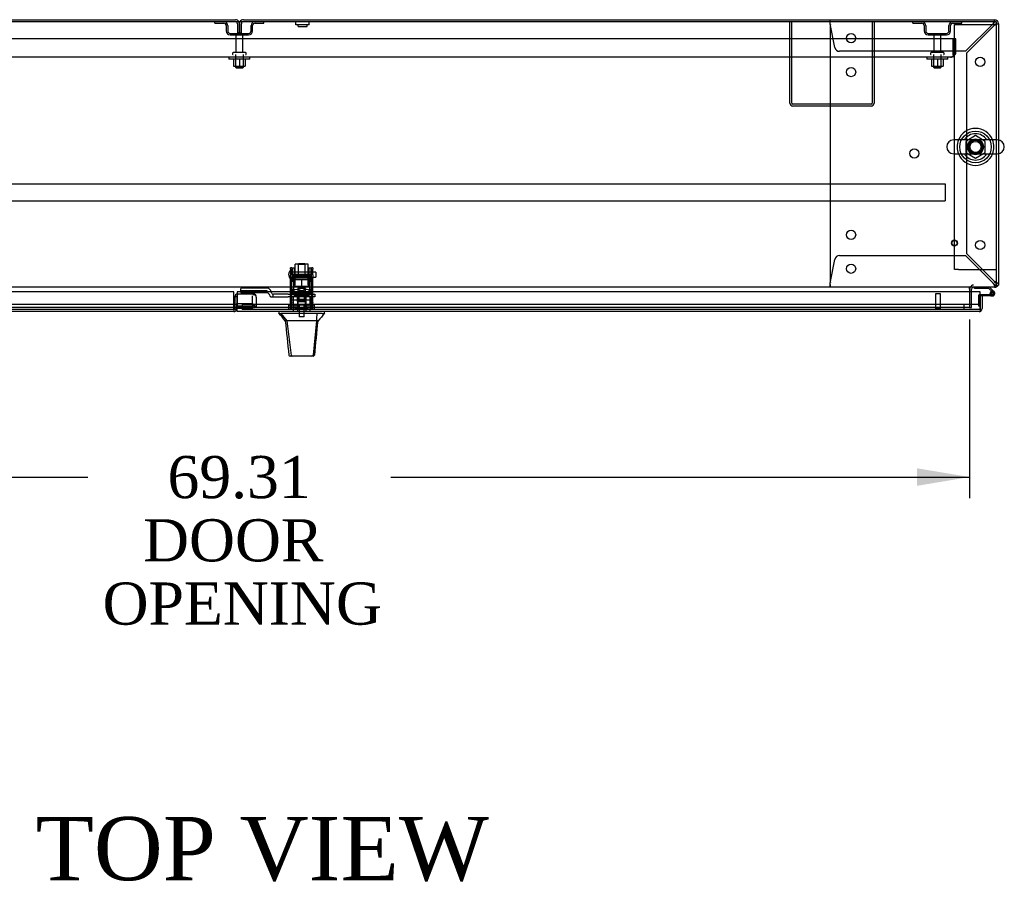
# Model space of a CAD drawing. Header units: inches. Extents: x 2 to 538, y -2 to 358.
# Tile 12 of 22: x 156 to 203, y 270 to 311. Entities that reach past the tile are written whole.
import ezdxf
from ezdxf.enums import TextEntityAlignment as Align
from ezdxf.lldxf.tags import DXFTag

# ---------------------------------------------------------------- set-up
doc = ezdxf.new("R2010")
doc.units = ezdxf.units.IN
doc.header["$MEASUREMENT"] = 0
for name, color, linetype in [('COM40565', 7, 'Continuous'), ('COM43135', 7, 'Continuous'), ('COM50521', 7, 'Continuous'), ('COM50570', 7, 'Continuous'), ('COM50799-5', 7, 'Continuous'), ('COM54578-68', 7, 'Continuous'), ('COM54928-3', 7, 'Continuous'), ('COM55702-64', 7, 'Continuous'), ('COM56694-5', 7, 'Continuous'), ('COM70838', 7, 'Continuous'), ('COM70839-4', 7, 'Continuous'), ('COM71159-5', 7, 'Continuous'), ('COM71162-7', 7, 'Continuous'), ('Default', 7, 'Continuous'), ('GSK11033', 7, 'Continuous'), ('HAN13066', 7, 'Continuous'), ('HAN13066_NUT', 7, 'Continuous'), ('HAN13066_SCREW', 7, 'Continuous'), ('HAN_NUT', 7, 'Continuous'), ('NTS166105', 7, 'Continuous'), ('NTS16640', 7, 'Continuous'), ('NTS166905', 7, 'Continuous'), ('NTS18147', 7, 'Continuous'), ('ROL87452', 7, 'Continuous'), ('RVT17786', 7, 'Continuous'), ('RVT19000', 7, 'Continuous'), ('SCS00680', 7, 'Continuous'), ('SPC87323', 7, 'Continuous'), ('STD21878', 7, 'Continuous'), ('STD26094', 7, 'Continuous'), ('STD26265', 7, 'Continuous'), ('WAF25059', 7, 'Continuous'), ('WAF25362', 7, 'Continuous'), ('WAF25376', 7, 'Continuous'), ('WAM254785', 7, 'Continuous'), ('WAM30038', 7, 'Continuous')]:
    doc.layers.add(name, color=color, linetype=linetype)
doc.styles.add('SEACAD_Times_New_Roman', font='times.ttf')
tags = doc.linetypes.add('HIDDEN2', pattern=[0.1875, 0.125, -0.0625]).pattern_tags.tags
tags[6:7] = [DXFTag(74, 4), DXFTag(75, 0), DXFTag(340, '0'), DXFTag(46, 0.0), DXFTag(50, 0.0), DXFTag(44, 0.0), DXFTag(45, 0.0)]
tags[4:5] = [DXFTag(74, 4), DXFTag(75, 0), DXFTag(340, '0'), DXFTag(46, 0.0), DXFTag(50, 0.0), DXFTag(44, 0.0), DXFTag(45, 0.0)]
doc.dimstyles.new('HAMMOND_(STH_-_540x360)', dxfattribs={"dimtxt": 2, "dimasz": 2.5, "dimexe": 1, "dimexo": 1, "dimgap": 0.5, "dimtad": 0, "dimtih": 1, "dimtoh": 1, "dimzin": 0, "dimdsep": 46, "dimtxsty": 'SEACAD_Times_New_Roman', "dimblk1": '_SE_FILLED', "dimblk2": '_SE_FILLED', "dimsah": 1, "dimcen": 1, "dimadec": 0, "dimazin": 0, "dimtfac": 0.8, "dimtofl": 0, "dimtmove": 0, "dimatfit": 3, "dimfxl": 1, "dimtolj": 1, "dimtzin": 0, "dimarcsym": 0})

# ---------------------------------------------------------------- blocks, each defined once
blk = doc.blocks.new('SE')
at = {"layer": 'COM40565', "color": 7, "linetype": 'HIDDEN2'}
for p, q in [((200.542, 310.307), (200.727, 310.307)), ((200.542, 298.682), (200.542, 310.307)), ((200.727, 310.307), (202.357, 310.307)), ((202.357, 310.307), (202.542, 310.307)), ((200.727, 298.682), (200.542, 298.682)), ((200.727, 298.682), (202.357, 298.682)), ((202.357, 298.682), (202.542, 298.682))]:
    blk.add_line(p, q, dxfattribs=at)
at = {"layer": 'COM43135', "color": 7, "linetype": 'HIDDEN2'}
for p, q in [((200.48, 309.62), (132.73, 309.62)), ((200.605, 309.62), (200.48, 309.62)), ((200.48, 308.995), (200.48, 309.62)), ((200.48, 308.995), (200.48, 309.62)), ((200.605, 308.995), (200.605, 309.62)), ((200.48, 308.995), (200.48, 308.995)), ((200.48, 308.868), (200.48, 308.995)), ((200.48, 308.995), (200.48, 308.817)), ((200.355, 308.745), (132.855, 308.745)), ((200.356, 308.745), (200.355, 308.745)), ((200.356, 308.745), (200.356, 308.745)), ((200.48, 308.868), (200.531, 308.817))]:
    blk.add_line(p, q, dxfattribs=at)
for start, end in [(314.5601, 0), (270, 270.0436), (270.1219, 314.5601)]:
    blk.add_arc((200.355, 308.995), 0.25, start, end, dxfattribs=at)
blk.add_open_spline([(200.48, 308.817), (200.459, 308.794), (200.439, 308.776), (200.397, 308.751), (200.377, 308.745), (200.356, 308.745)], degree=3, knots=[0, 0, 0, 0, 0.5, 0.5, 1, 1, 1, 1], dxfattribs=at)
at = {"layer": 'COM50521', "color": 7, "linetype": 'HIDDEN2'}
for p, q in [((192.73, 306.575), (192.73, 310.432)), ((192.825, 306.575), (192.825, 310.432)), ((196.635, 310.432), (196.635, 306.575)), ((196.73, 310.432), (196.73, 306.575)), ((196.587, 306.527), (192.873, 306.527)), ((196.587, 306.432), (192.873, 306.432))]:
    blk.add_line(p, q, dxfattribs=at)
for centre, radius, start, end in [((192.873, 306.575), 0.143, 180, 270), ((192.873, 306.575), 0.048, 180, 270), ((196.587, 306.575), 0.143, 270, 0), ((196.587, 306.575), 0.048, 270, 0)]:
    blk.add_arc(centre, radius, start, end, dxfattribs=at)
at = {"layer": 'COM50570', "color": 7, "linetype": 'HIDDEN2'}
for p, q in [((133.105, 302.747), (200.105, 302.747)), ((200.105, 302.747), (200.105, 302.704)), ((200.105, 302.704), (200.105, 301.977)), ((133.105, 301.934), (200.105, 301.934)), ((200.105, 301.977), (200.105, 301.934))]:
    blk.add_line(p, q, dxfattribs=at)
at = {"layer": 'COM50799-5', "color": 7, "linetype": 'Continuous'}
for p, q in [((166.337, 297.617), (131.45, 297.617)), ((166.337, 296.822), (166.337, 297.617)), ((166.337, 296.822), (166.337, 296.679)), ((166.337, 296.679), (131.498, 296.679))]:
    blk.add_line(p, q, dxfattribs=at)
at = {"layer": 'COM50799-5', "color": 7, "linetype": 'HIDDEN2'}
for p, q in [((166.48, 297.381), (166.385, 297.381)), ((166.385, 297.381), (166.385, 296.822)), ((166.48, 297.381), (166.48, 297.073)), ((166.528, 297.482), (166.5, 297.482)), ((166.5, 297.482), (166.5, 296.96)), ((166.528, 297.482), (166.528, 297.524)), ((166.528, 297.524), (167.261, 297.524)), ((167.261, 297.524), (167.261, 297.482)), ((167.344, 297.464), (167.362, 297.482)), ((167.404, 297.364), (167.404, 297.381)), ((167.404, 297.364), (167.404, 296.9)), ((166.48, 296.823), (166.48, 296.822)), ((166.5, 296.96), (166.5, 296.893)), ((166.5, 296.96), (167.261, 296.96)), ((166.5, 296.893), (167.261, 296.893)), ((167.295, 296.883), (167.362, 296.931)), ((167.334, 296.9), (167.404, 296.9))]:
    blk.add_line(p, q, dxfattribs=at)
for centre, radius, start, end in [((166.528, 297.381), 0.143, 90, 180), ((166.528, 297.381), 0.048, 125.6853, 180), ((167.261, 297.381), 0.143, 45, 90), ((167.261, 297.381), 0.143, 0, 45), ((167.284, 297.361), 0.121, 1.4343, 49.2981), ((166.337, 296.822), 0.048, 270, 19.0568), ((166.337, 296.822), 0.143, 340.2877, 352.0516), ((166.337, 296.822), 0.143, 352.0516, 0), ((167.345, 296.82), 0.0803, 97.6623, 119.7692)]:
    blk.add_arc(centre, radius, start, end, dxfattribs=at)
at = {"layer": 'COM50799-5', "color": 7, "linetype": 'Continuous'}
blk.add_arc((166.337, 296.822), 0.143, 270, 340.2877, dxfattribs=at)
at = {"layer": 'COM50799-5', "color": 7, "linetype": 'HIDDEN2'}
for centre, major_axis in [((167.261, 297.381), (0.143, 0)), ((167.261, 296.859), (0.143, 0)), ((167.261, 296.859), (0.048, 0))]:
    blk.add_ellipse(centre, major_axis=major_axis, ratio=0.707107, start_param=0.785398, end_param=1.570796, dxfattribs=at)
for points in [[(166.478, 296.802), (166.471, 296.801), (166.464, 296.8), (166.45, 296.796), (166.444, 296.794), (166.382, 296.838)], [(167.404, 296.9), (167.404, 296.906), (167.4, 296.913), (167.386, 296.924), (167.375, 296.928), (167.362, 296.931)]]:
    blk.add_open_spline(points, degree=3, knots=[0, 0, 0, 0, 0.5, 0.5, 1, 1, 1, 1], dxfattribs=at)
at = {"layer": 'COM54578-68', "color": 7, "linetype": 'Continuous'}
for p, q in [((201.489, 297.777), (201.489, 297.839)), ((202.182, 297.777), (201.489, 297.777)), ((202.377, 297.582), (202.182, 297.777)), ((202.208, 297.839), (202.419, 297.628)), ((201.761, 297.486), (202.217, 297.486)), ((202.273, 297.424), (201.856, 297.424)), ((202.237, 297.486), (202.217, 297.486)), ((202.224, 297.541), (202.286, 297.541)), ((202.273, 297.424), (202.341, 297.424))]:
    blk.add_line(p, q, dxfattribs=at)
at = {"layer": 'COM54578-68', "color": 7, "linetype": 'HIDDEN2'}
for p, q in [((201.699, 296.936), (201.699, 297.461)), ((201.724, 297.486), (201.761, 297.486)), ((202.224, 297.53), (202.286, 297.536)), ((202.341, 297.486), (202.237, 297.486)), ((202.278, 297.529), (202.278, 297.554)), ((202.328, 297.604), (202.353, 297.604)), ((202.353, 297.479), (202.328, 297.479)), ((202.403, 297.554), (202.403, 297.529)), ((201.761, 296.936), (201.699, 296.936))]:
    blk.add_line(p, q, dxfattribs=at)
at = {"layer": 'COM54578-68', "color": 7, "linetype": 'Continuous'}
blk.add_circle((202.341, 297.541), 0.05, dxfattribs=at)
at = {"layer": 'COM54578-68', "color": 7, "linetype": 'HIDDEN2'}
for centre, radius, start, end in [((201.724, 297.461), 0.025, 90, 180), ((202.328, 297.554), 0.05, 90, 180), ((202.328, 297.529), 0.05, 180, 270), ((202.341, 297.541), 0.117, 47.608, 107.0274), ((202.353, 297.554), 0.05, 0, 90), ((202.353, 297.529), 0.05, 270, 0)]:
    blk.add_arc(centre, radius, start, end, dxfattribs=at)
at = {"layer": 'COM54578-68', "color": 7, "linetype": 'Continuous'}
for radius, start, end in [(0.135, 204.0421, 240.0736), (0.117, 107.0274, 180), (0.117, 180, 47.608), (0.055, 48.8041, 180), (0.055, 180, 48.8041)]:
    blk.add_arc((202.341, 297.541), radius, start, end, dxfattribs=at)
at = {"layer": 'COM54928-3', "color": 7, "linetype": 'HIDDEN2'}
for p, q in [((194.637, 310.471), (194.637, 310.527)), ((194.637, 310.404), (194.637, 310.471)), ((194.867, 309.206), (194.651, 310.337)), ((202.372, 310.337), (201.062, 309.027)), ((202.447, 310.527), (202.447, 310.471)), ((202.447, 310.404), (202.447, 310.471)), ((202.45, 310.432), (202.447, 310.432)), ((202.447, 310.432), (202.447, 310.432)), ((202.514, 310.337), (202.581, 310.337)), ((202.581, 310.337), (202.637, 310.337)), ((194.637, 310.212), (194.637, 298.154)), ((201.137, 308.953), (202.447, 310.263)), ((201.062, 309.027), (195.084, 309.027)), ((201.137, 299.414), (201.137, 308.953)), ((194.651, 298.029), (194.867, 299.16)), ((195.084, 299.339), (201.062, 299.339)), ((201.062, 299.339), (202.372, 298.029)), ((202.447, 298.104), (201.137, 299.414)), ((194.637, 297.962), (194.637, 297.895)), ((194.637, 297.839), (194.637, 297.895)), ((202.447, 297.962), (202.447, 297.895)), ((202.45, 297.934), (202.447, 297.934)), ((202.447, 297.934), (202.447, 297.934)), ((202.447, 297.895), (202.447, 297.839)), ((202.514, 298.029), (202.581, 298.029)), ((202.637, 298.029), (202.581, 298.029))]:
    blk.add_line(p, q, dxfattribs=at)
for centre in [(195.637, 309.652), (201.762, 308.527), (195.637, 308.042), (198.637, 304.183), (195.637, 300.324), (201.762, 299.839), (195.637, 298.714)]:
    blk.add_circle(centre, 0.218, dxfattribs=at)
for centre, radius, start, end in [((190.791, 309.995), 3.875, 5.0683, 7.0661), ((194.857, 310.212), 0.22, 155.0823, 180), ((203.365, 309.874), 1.096, 146.9322, 154.9756), ((202.818, 309.917), 0.613, 127.2987, 136.6958), ((202.026, 310.708), 0.613, 313.3042, 322.7013), ((201.983, 311.255), 1.096, 295.0244, 303.0678), ((195.084, 309.247), 0.22, 190.8348, 270), ((195.084, 299.119), 0.22, 90, 169.1652), ((194.857, 298.154), 0.22, 180, 204.9177), ((190.791, 298.371), 3.875, 352.9339, 354.9317), ((203.365, 298.493), 1.096, 205.0244, 213.0678), ((202.818, 298.449), 0.613, 223.3042, 232.7013), ((202.026, 297.658), 0.613, 37.2987, 46.6958), ((201.983, 297.111), 1.096, 56.9322, 64.9756)]:
    blk.add_arc(centre, radius, start, end, dxfattribs=at)
for centre, start_param, end_param in [((202.447, 310.337), 3.141593, 4.712389), ((202.447, 298.029), 1.570796, 3.141593)]:
    blk.add_ellipse(centre, major_axis=(-0.095, 0), ratio=0.999171, start_param=start_param, end_param=end_param, dxfattribs=at)
at = {"layer": 'COM55702-64', "color": 7, "linetype": 'HIDDEN2'}
for p, q in [((165.443, 310.36), (165.443, 310.432)), ((165.443, 310.36), (165.865, 310.36)), ((167.346, 310.36), (167.768, 310.36)), ((167.768, 310.36), (167.768, 310.432)), ((198.568, 310.36), (198.568, 310.432)), ((198.568, 310.36), (198.99, 310.36)), ((200.471, 310.36), (200.893, 310.36)), ((200.893, 310.36), (200.893, 310.432)), ((165.98, 310.245), (165.98, 309.995)), ((166.052, 310.245), (166.052, 309.995)), ((166.168, 309.879), (167.043, 309.879)), ((167.158, 309.995), (167.158, 310.245)), ((167.23, 309.995), (167.23, 310.245)), ((199.105, 310.245), (199.105, 309.995)), ((199.177, 310.245), (199.177, 309.995)), ((199.293, 309.879), (200.168, 309.879)), ((200.283, 309.995), (200.283, 310.245)), ((200.355, 309.995), (200.355, 310.245)), ((166.168, 309.807), (167.043, 309.807)), ((199.293, 309.807), (200.168, 309.807))]:
    blk.add_line(p, q, dxfattribs=at)
for centre, radius, start, end in [((165.865, 310.245), 0.188, 0, 90), ((165.865, 310.245), 0.116, 0, 90), ((167.346, 310.245), 0.188, 90, 180), ((167.346, 310.245), 0.116, 90, 180), ((198.99, 310.245), 0.188, 0, 90), ((198.99, 310.245), 0.116, 0, 90), ((200.471, 310.245), 0.188, 90, 180), ((200.471, 310.245), 0.116, 90, 180), ((166.168, 309.995), 0.187, 180, 270), ((166.168, 309.995), 0.116, 180, 270), ((167.043, 309.995), 0.116, 270, 0), ((167.043, 309.995), 0.188, 270, 0), ((199.293, 309.995), 0.187, 180, 270), ((199.293, 309.995), 0.115, 180, 270), ((200.168, 309.995), 0.116, 270, 0), ((200.168, 309.995), 0.188, 270, 0)]:
    blk.add_arc(centre, radius, start, end, dxfattribs=at)
at = {"layer": 'COM56694-5', "color": 7, "linetype": 'Continuous'}
for p, q in [((166.499, 297.617), (166.499, 296.822)), ((201.761, 297.617), (166.499, 297.617)), ((201.761, 296.822), (201.761, 297.617)), ((201.856, 297.424), (201.761, 297.424)), ((201.761, 297.424), (201.761, 297.024)), ((201.856, 297.424), (201.856, 296.822)), ((166.499, 296.679), (166.499, 296.822)), ((201.761, 296.822), (201.761, 296.822)), ((201.761, 296.759), (201.761, 296.822)), ((201.761, 296.822), (201.761, 296.709)), ((201.761, 296.759), (201.8, 296.709)), ((201.713, 296.679), (166.499, 296.679)), ((201.713, 296.679), (201.713, 296.679)), ((201.713, 296.679), (201.713, 296.679))]:
    blk.add_line(p, q, dxfattribs=at)
for start, end in [(307.5036, 0), (270.1561, 307.5036), (270, 270.0762)]:
    blk.add_arc((201.713, 296.822), 0.143, start, end, dxfattribs=at)
blk.add_open_spline([(201.761, 296.709), (201.753, 296.699), (201.745, 296.692), (201.733, 296.684), (201.729, 296.682), (201.721, 296.68), (201.717, 296.679), (201.713, 296.679)], degree=3, knots=[0, 0, 0, 0, 0.5, 0.5, 0.75, 0.75, 1, 1, 1, 1], dxfattribs=at)
at = {"layer": 'COM70838', "color": 7, "linetype": 'HIDDEN2'}
for p, q in [((166.674, 297.649), (166.674, 297.775)), ((167.919, 297.793), (166.799, 297.793)), ((166.674, 297.649), (166.674, 297.567)), ((167.919, 297.567), (166.674, 297.567)), ((167.919, 297.667), (166.799, 297.667)), ((167.919, 297.564), (167.919, 297.667)), ((168.044, 297.439), (168.044, 297.441)), ((168.104, 297.381), (168.201, 297.381)), ((168.112, 297.623), (168.112, 297.6)), ((168.201, 297.381), (168.201, 297.509)), ((168.201, 297.381), (168.915, 297.381)), ((168.915, 297.506), (168.229, 297.506)), ((168.915, 297.506), (169.003, 297.506)), ((169.003, 297.381), (168.915, 297.381)), ((169.003, 297.506), (169.541, 297.506)), ((170.059, 297.381), (169.003, 297.381)), ((169.576, 297.506), (170.059, 297.506)), ((170.059, 297.506), (170.184, 297.506)), ((170.184, 297.381), (170.059, 297.381)), ((170.184, 297.506), (170.184, 297.381))]:
    blk.add_line(p, q, dxfattribs=at)
for centre, radius, start, end in [((167.919, 297.6), 0.193, 0, 90), ((167.919, 297.439), 0.125, 0, 90), ((168.104, 297.441), 0.06, 180, 270), ((168.229, 297.623), 0.117, 180, 256.4554), ((168.229, 297.623), 0.117, 256.4554, 270)]:
    blk.add_arc(centre, radius, start, end, dxfattribs=at)
for centre, major_axis, start_param, end_param in [((166.799, 297.775), (-0.125, 0), 4.712389, 6.283185), ((166.799, 297.649), (0.125, 0), 1.570796, 3.141593)]:
    blk.add_ellipse(centre, major_axis=major_axis, ratio=0.145455, start_param=start_param, end_param=end_param, dxfattribs=at)
at = {"layer": 'COM70839-4', "color": 7, "linetype": 'HIDDEN2'}
for p, q in [((169.028, 298.688), (169.028, 298.764)), ((169.098, 298.764), (169.028, 298.764)), ((169.028, 298.688), (169.028, 298.429)), ((169.098, 298.764), (169.098, 298.688)), ((169.098, 298.429), (169.098, 298.688)), ((170.02, 298.688), (170.02, 298.764)), ((170.09, 298.764), (170.02, 298.764)), ((170.02, 298.688), (170.02, 298.429)), ((170.09, 298.764), (170.09, 298.688)), ((170.09, 298.429), (170.09, 298.688)), ((169.028, 298.265), (169.028, 298.429)), ((169.028, 297.107), (169.028, 298.265)), ((170.02, 298.436), (169.098, 298.436)), ((169.098, 298.429), (169.098, 298.265)), ((169.098, 298.371), (170.02, 298.371)), ((169.098, 297.107), (169.098, 298.265)), ((170.02, 298.265), (170.02, 298.429)), ((170.02, 297.107), (170.02, 298.265)), ((170.09, 298.429), (170.09, 298.265)), ((170.09, 297.107), (170.09, 298.265)), ((170.02, 297.557), (169.098, 297.557)), ((169.098, 297.247), (170.02, 297.247)), ((169.325, 297.525), (169.325, 297.55)), ((169.793, 297.55), (169.793, 297.525)), ((169.028, 297.097), (169.028, 297.107)), ((169.028, 296.798), (169.028, 297.097)), ((169.028, 296.798), (169.098, 296.798)), ((169.098, 297.107), (169.098, 297.097)), ((169.098, 296.798), (169.098, 297.097)), ((170.02, 297.097), (170.02, 297.107)), ((170.02, 296.798), (170.02, 297.097)), ((170.02, 296.798), (170.09, 296.798)), ((170.09, 297.107), (170.09, 297.097)), ((170.09, 296.798), (170.09, 297.097))]:
    blk.add_line(p, q, dxfattribs=at)
for centre, major_axis in [((169.559, 297.55), (-0.234, 0)), ((169.559, 297.525), (0.234, 0))]:
    blk.add_ellipse(centre, major_axis=major_axis, ratio=0.009785, start_param=3.141593, end_param=6.283185, dxfattribs=at)
blk.add_ellipse((169.559, 297.249), major_axis=(-0.14, 0), ratio=0.009785, dxfattribs=at)
at = {"layer": 'COM71159-5', "color": 7, "linetype": 'Continuous'}
for p, q in [((130.764, 310.527), (166.415, 310.527)), ((166.795, 310.527), (202.447, 310.527)), ((202.637, 310.337), (202.637, 304.82)), ((202.637, 304.168), (202.637, 297.934)), ((201.357, 297.617), (201.357, 297.744)), ((202.542, 297.934), (202.637, 297.934))]:
    blk.add_line(p, q, dxfattribs=at)
at = {"layer": 'COM71159-5', "color": 7, "linetype": 'HIDDEN2'}
for p, q in [((166.51, 310.337), (166.51, 309.902)), ((166.605, 309.902), (166.605, 310.337)), ((166.605, 310.337), (166.605, 309.902)), ((166.7, 309.902), (166.7, 310.337)), ((166.605, 309.902), (166.51, 309.902)), ((166.605, 309.902), (166.7, 309.902)), ((202.637, 304.82), (202.637, 304.168)), ((201.357, 296.872), (201.357, 297.617)), ((201.262, 296.872), (201.357, 296.872))]:
    blk.add_line(p, q, dxfattribs=at)
at = {"layer": 'COM71159-5', "color": 7, "linetype": 'Continuous'}
for centre, radius, start, end in [((166.415, 310.337), 0.19, 30, 90), ((166.795, 310.337), 0.19, 90, 150), ((202.447, 310.337), 0.19, 0, 90), ((201.452, 297.744), 0.19, 150, 180), ((201.452, 297.744), 0.095, 90, 180), ((202.447, 298.029), 0.19, 300, 330)]:
    blk.add_arc(centre, radius, start, end, dxfattribs=at)
at = {"layer": 'COM71159-5', "color": 7, "linetype": 'HIDDEN2'}
for centre, radius, start, end in [((166.415, 310.337), 0.095, 0, 90), ((166.415, 310.337), 0.19, 0, 30), ((166.795, 310.337), 0.19, 150, 180), ((166.795, 310.337), 0.095, 90, 180), ((202.447, 310.337), 0.095, 0, 90), ((201.452, 297.744), 0.19, 90, 150), ((202.447, 298.029), 0.095, 270, 0), ((202.447, 298.029), 0.19, 270, 300)]:
    blk.add_arc(centre, radius, start, end, dxfattribs=at)
at = {"layer": 'COM71162-7', "color": 7, "linetype": 'Continuous'}
for p, q in [((202.542, 310.432), (130.669, 310.432)), ((202.542, 304.826), (202.542, 310.432)), ((202.542, 298.029), (202.542, 304.163)), ((202.542, 297.839), (130.669, 297.839)), ((201.262, 297.744), (201.262, 297.839)), ((201.262, 297.744), (201.262, 297.617)), ((202.542, 297.839), (202.542, 298.029))]:
    blk.add_line(p, q, dxfattribs=at)
at = {"layer": 'COM71162-7', "color": 7, "linetype": 'HIDDEN2'}
for p, q in [((202.542, 304.163), (202.542, 304.826)), ((201.262, 297.617), (201.262, 296.872)), ((201.262, 296.872), (131.949, 296.872))]:
    blk.add_line(p, q, dxfattribs=at)
blk.add_circle((201.542, 304.494), 0.375, dxfattribs=at)
at = {"layer": 'GSK11033', "color": 7, "linetype": 'HIDDEN2'}
for p, q in [((166.528, 297.429), (166.48, 297.429)), ((166.48, 297.381), (166.48, 297.429)), ((167.23, 297.073), (167.23, 297.429)), ((166.337, 297.024), (131.45, 297.024)), ((166.337, 296.774), (131.45, 296.774)), ((166.499, 297.073), (167.23, 297.073)), ((167.23, 296.823), (166.499, 296.823)), ((201.761, 297.024), (166.729, 297.024)), ((166.729, 297.024), (166.729, 296.774)), ((201.761, 296.774), (166.729, 296.774)), ((167.23, 297.073), (167.23, 296.823)), ((201.011, 296.774), (201.011, 297.024))]:
    blk.add_line(p, q, dxfattribs=at)
at = {"layer": 'GSK11033', "color": 7, "linetype": 'Continuous'}
for p, q in [((166.481, 297.024), (166.337, 297.024)), ((166.481, 296.774), (166.337, 296.774)), ((166.48, 296.823), (166.48, 297.073)), ((166.48, 297.073), (166.499, 297.073)), ((166.499, 296.823), (166.48, 296.823)), ((166.481, 297.024), (166.481, 296.774)), ((201.761, 297.024), (201.761, 296.774)), ((201.761, 297.024), (201.761, 297.024)), ((201.761, 296.774), (201.761, 296.774))]:
    blk.add_line(p, q, dxfattribs=at)
at = {"layer": 'HAN13066', "color": 7, "linetype": 'HIDDEN2'}
for p, q in [((169.429, 298.962), (169.399, 298.932)), ((169.399, 298.932), (169.719, 298.932)), ((169.399, 298.932), (169.399, 298.411)), ((169.429, 298.962), (169.689, 298.962)), ((169.719, 298.932), (169.689, 298.962)), ((169.719, 298.411), (169.719, 298.932)), ((169.163, 297.381), (169.163, 296.679)), ((169.359, 297.381), (169.359, 296.679)), ((169.399, 297.506), (169.399, 297.381)), ((169.719, 297.506), (169.719, 297.381)), ((169.758, 297.381), (169.758, 296.679)), ((169.954, 297.381), (169.954, 296.679))]:
    blk.add_line(p, q, dxfattribs=at)
at = {"layer": 'HAN13066', "color": 7, "linetype": 'Continuous'}
for p, q in [((168.469, 296.679), (168.469, 296.596)), ((168.469, 296.599), (168.568, 296.599)), ((168.582, 296.599), (168.568, 296.599)), ((168.568, 296.599), (168.851, 296.244)), ((168.66, 296.599), (168.582, 296.599)), ((170.277, 296.599), (168.66, 296.599)), ((170.457, 296.599), (170.277, 296.599)), ((170.535, 296.599), (170.457, 296.599)), ((170.535, 296.599), (170.648, 296.599)), ((170.648, 296.596), (170.648, 296.679)), ((168.769, 296.244), (168.783, 296.244)), ((168.851, 296.244), (168.783, 296.244)), ((168.897, 296.244), (168.851, 296.244)), ((168.851, 296.244), (169.067, 294.606)), ((168.989, 296.244), (168.897, 296.244)), ((170.266, 296.244), (168.989, 296.244)), ((170.266, 296.244), (170.102, 294.609)), ((170.295, 296.244), (170.266, 296.244)), ((170.311, 296.244), (170.295, 296.244)), ((170.321, 296.244), (170.311, 296.244)), ((170.321, 296.244), (170.348, 296.244)), ((168.953, 294.619), (168.953, 294.618)), ((169.113, 294.564), (169.013, 294.564)), ((170.05, 294.564), (169.113, 294.564)), ((170.104, 294.564), (170.05, 294.564)), ((170.164, 294.618), (170.164, 294.62))]:
    blk.add_line(p, q, dxfattribs=at)
for centre, radius, start, end in [((165.018, 293.265), 4.799, 38.3744, 44.0095), ((182.764, 286.055), 16.062, 138.9673, 140.6254), ((108.304, 302.289), 62.32, 353.47841, 354.43409), ((169.013, 294.624), 0.06, 185.9929, 270.0075), ((170.047, 294.619), 0.0554, 272.131, 348.8293), ((170.104, 294.624), 0.06, 269.9911, 354.4242)]:
    blk.add_arc(centre, radius, start, end, dxfattribs=at)
for points in [[(170.277, 296.599), (170.273, 296.481), (170.27, 296.362), (170.266, 296.244)], [(168.783, 296.244), (168.84, 295.703), (168.896, 295.161), (168.953, 294.619)], [(170.321, 296.244), (170.269, 295.703), (170.216, 295.162), (170.164, 294.62)]]:
    blk.add_open_spline(points, degree=3, dxfattribs=at)
blk.add_open_spline([(169.067, 294.606), (169.07, 294.594), (169.076, 294.583), (169.092, 294.568), (169.102, 294.564), (169.113, 294.564)], degree=3, knots=[0, 0, 0, 0, 0.5, 0.5, 1, 1, 1, 1], dxfattribs=at)
at = {"layer": 'HAN13066_NUT', "color": 7, "linetype": 'HIDDEN2'}
for p, q in [((169.226, 298.256), (169.226, 298.206)), ((169.226, 298.206), (169.392, 298.206)), ((169.226, 298.206), (169.226, 297.881)), ((169.256, 298.286), (169.861, 298.286)), ((169.392, 298.206), (169.559, 298.206)), ((169.559, 298.206), (169.725, 298.206)), ((169.559, 298.206), (169.559, 297.881)), ((169.725, 298.206), (169.891, 298.206)), ((169.891, 298.206), (169.891, 298.256)), ((169.891, 298.206), (169.891, 297.881)), ((169.226, 297.881), (169.559, 297.881)), ((169.559, 297.881), (169.891, 297.881))]:
    blk.add_line(p, q, dxfattribs=at)
for centre, start, end in [((169.256, 298.256), 90, 180), ((169.861, 298.256), 0, 90)]:
    blk.add_arc(centre, 0.03, start, end, dxfattribs=at)
at = {"layer": 'HAN13066_SCREW', "color": 7, "linetype": 'HIDDEN2'}
for p, q in [((169.821, 296.874), (169.296, 296.874)), ((169.296, 296.874), (169.296, 296.804)), ((169.821, 296.804), (169.296, 296.804)), ((169.447, 297.011), (169.336, 297.011)), ((169.336, 297.011), (169.336, 296.874)), ((169.443, 296.804), (169.443, 296.429)), ((169.67, 297.011), (169.447, 297.011)), ((169.447, 297.011), (169.447, 296.874)), ((169.781, 297.011), (169.67, 297.011)), ((169.67, 297.011), (169.67, 296.874)), ((169.675, 296.429), (169.675, 296.804)), ((169.781, 297.011), (169.781, 296.874)), ((169.821, 296.804), (169.821, 296.874)), ((169.675, 296.429), (169.443, 296.429))]:
    blk.add_line(p, q, dxfattribs=at)
at = {"layer": 'HAN_NUT', "color": 7, "linetype": 'HIDDEN2'}
for p, q in [((169.253, 296.989), (168.947, 296.989)), ((168.947, 296.774), (168.947, 296.989)), ((169.865, 296.989), (169.253, 296.989)), ((169.253, 296.774), (169.253, 296.989)), ((170.171, 296.989), (169.865, 296.989)), ((169.865, 296.774), (169.865, 296.989)), ((170.171, 296.774), (170.171, 296.989))]:
    blk.add_line(p, q, dxfattribs=at)
at = {"layer": 'NTS166105', "color": 7, "linetype": 'HIDDEN2'}
for p, q in [((166.329, 308.649), (166.329, 308.329)), ((166.607, 308.649), (166.607, 308.329)), ((166.879, 308.649), (166.879, 308.329)), ((199.454, 308.649), (199.454, 308.329)), ((199.733, 308.649), (199.733, 308.329)), ((200.004, 308.649), (200.004, 308.329)), ((166.329, 308.329), (166.607, 308.329)), ((166.607, 308.329), (166.879, 308.329)), ((199.454, 308.329), (199.733, 308.329)), ((199.733, 308.329), (200.004, 308.329))]:
    blk.add_line(p, q, dxfattribs=at)
at = {"layer": 'NTS16640', "color": 7, "linetype": 'HIDDEN2'}
for p, q in [((169.286, 310.29), (169.286, 310.432)), ((169.924, 310.29), (169.924, 310.432)), ((169.924, 310.29), (169.286, 310.29)), ((169.386, 310.29), (169.386, 310.23)), ((169.416, 310.2), (169.794, 310.2)), ((169.824, 310.23), (169.824, 310.29))]:
    blk.add_line(p, q, dxfattribs=at)
for centre, start, end in [((169.416, 310.23), 180, 270), ((169.794, 310.23), 270, 0)]:
    blk.add_arc(centre, 0.03, start, end, dxfattribs=at)
at = {"layer": 'NTS166905', "color": 7, "linetype": 'HIDDEN2'}
for p, q in [((201.542, 305.029), (201.077, 304.757)), ((201.077, 304.757), (201.077, 304.231)), ((202.007, 304.757), (201.542, 305.029)), ((202.007, 304.231), (202.007, 304.757)), ((201.077, 304.231), (201.546, 303.957)), ((201.546, 303.957), (202.007, 304.231))]:
    blk.add_line(p, q, dxfattribs=at)
blk.add_circle((201.542, 304.494), 0.263, dxfattribs=at)
at = {"layer": 'NTS18147', "color": 7, "linetype": 'HIDDEN2'}
for p, q in [((169.159, 297.727), (169.096, 297.727)), ((169.096, 297.727), (169.096, 297.665)), ((169.159, 297.727), (169.096, 297.727)), ((169.159, 297.727), (169.159, 297.665)), ((169.359, 297.727), (169.327, 297.727)), ((169.359, 297.727), (169.327, 297.727)), ((169.79, 297.727), (169.759, 297.727)), ((169.79, 297.727), (169.759, 297.727)), ((170.022, 297.727), (169.959, 297.727)), ((169.959, 297.665), (169.959, 297.727)), ((170.022, 297.727), (169.959, 297.727)), ((170.022, 297.665), (170.022, 297.727)), ((169.164, 297.665), (169.096, 297.665)), ((169.164, 297.665), (169.096, 297.665)), ((169.096, 297.665), (169.096, 297.602)), ((169.096, 297.602), (169.164, 297.602)), ((169.096, 297.602), (169.096, 297.602)), ((169.096, 297.602), (169.164, 297.602)), ((169.164, 297.602), (169.164, 297.665)), ((169.164, 297.602), (169.491, 297.602)), ((169.164, 297.602), (169.164, 297.602)), ((169.164, 297.602), (169.491, 297.602)), ((169.339, 297.602), (169.339, 297.164)), ((169.627, 297.665), (169.491, 297.665)), ((169.627, 297.665), (169.491, 297.665)), ((169.491, 297.665), (169.491, 297.602)), ((169.491, 297.602), (169.627, 297.602)), ((169.491, 297.602), (169.491, 297.602)), ((169.491, 297.602), (169.627, 297.602)), ((169.627, 297.602), (169.627, 297.665)), ((169.627, 297.602), (169.954, 297.602)), ((169.627, 297.602), (169.627, 297.602)), ((169.627, 297.602), (169.954, 297.602)), ((169.779, 297.164), (169.779, 297.602)), ((170.022, 297.665), (169.954, 297.665)), ((170.022, 297.665), (169.954, 297.665)), ((169.954, 297.665), (169.954, 297.602)), ((169.954, 297.602), (170.022, 297.602)), ((169.954, 297.602), (169.954, 297.602)), ((169.954, 297.602), (170.022, 297.602)), ((170.022, 297.602), (170.022, 297.665)), ((170.022, 297.602), (170.022, 297.602)), ((169.339, 297.164), (169.779, 297.164)), ((169.339, 297.164), (169.339, 297.164)), ((169.779, 297.164), (169.339, 297.164)), ((169.779, 297.164), (169.779, 297.164))]:
    blk.add_line(p, q, dxfattribs=at)
for centre, start_param, end_param in [((169.327, 297.409), 2.506883, 3.776302), ((169.327, 297.409), 2.506883, 3.141593), ((169.359, 297.409), 2.506883, 3.141593), ((169.759, 297.409), 3.141593, 3.776302), ((169.79, 297.409), 2.506883, 3.776302), ((169.79, 297.409), 3.141593, 3.776302)]:
    blk.add_ellipse(centre, major_axis=(0, -0.318), ratio=0.866025, start_param=start_param, end_param=end_param, dxfattribs=at)
at = {"layer": 'ROL87452', "color": 7, "linetype": 'HIDDEN2'}
for p, q in [((169.246, 297.934), (169.246, 298.934)), ((169.871, 298.934), (169.246, 298.934)), ((169.871, 297.934), (169.871, 298.934))]:
    blk.add_line(p, q, dxfattribs=at)
at = {"layer": 'RVT17786', "color": 7, "linetype": 'HIDDEN2'}
for p, q in [((170.238, 298.559), (169.028, 298.559)), ((169.028, 298.309), (170.238, 298.309)), ((170.238, 298.559), (170.238, 298.309))]:
    blk.add_line(p, q, dxfattribs=at)
blk.add_arc((169.261, 298.434), 0.318, 137.1291, 222.8709, dxfattribs=at)
at = {"layer": 'RVT19000', "color": 7, "linetype": 'HIDDEN2'}
for p, q in [((169.871, 297.619), (169.246, 297.619)), ((169.246, 297.619), (169.246, 297.506)), ((169.364, 297.506), (169.364, 297.381)), ((169.418, 297.381), (169.418, 297.169)), ((169.576, 297.506), (169.541, 297.506)), ((169.699, 297.169), (169.699, 297.381)), ((169.754, 297.381), (169.754, 297.506)), ((169.871, 297.506), (169.871, 297.619)), ((169.699, 297.169), (169.418, 297.169))]:
    blk.add_line(p, q, dxfattribs=at)
at = {"layer": 'SCS00680', "color": 7, "linetype": 'Continuous'}
for p, q in [((202.577, 304.826), (200.506, 304.826)), ((200.506, 304.163), (202.577, 304.163))]:
    blk.add_line(p, q, dxfattribs=at)
for centre, radius, start, end in [((200.506, 304.494), 0.331, 90, 270), ((201.542, 304.494), 0.625, 32.0055, 147.9945), ((202.577, 304.494), 0.331, 270, 90), ((201.542, 304.494), 0.625, 212.0055, 327.9945)]:
    blk.add_arc(centre, radius, start, end, dxfattribs=at)
at = {"layer": 'SPC87323', "color": 7, "linetype": 'HIDDEN2'}
for p, q in [((169.166, 298.411), (169.951, 298.411)), ((169.166, 298.411), (169.166, 297.506)), ((169.951, 297.506), (169.951, 298.411)), ((169.321, 297.381), (169.321, 297.506)), ((169.331, 297.381), (169.331, 297.506)), ((169.786, 297.381), (169.786, 297.506)), ((169.796, 297.381), (169.796, 297.506))]:
    blk.add_line(p, q, dxfattribs=at)
at = {"layer": 'STD21878', "color": 7, "linetype": 'HIDDEN2'}
for p, q in [((199.886, 297.524), (199.636, 297.524)), ((199.636, 297.524), (199.636, 296.805)), ((199.886, 296.805), (199.886, 297.524)), ((199.901, 296.805), (199.62, 296.805)), ((199.62, 296.805), (199.62, 296.774)), ((199.901, 296.774), (199.901, 296.805))]:
    blk.add_line(p, q, dxfattribs=at)
for radius in [0.141, 0.125]:
    blk.add_circle((200.542, 299.934), radius, dxfattribs=at)
at = {"layer": 'STD26094', "color": 7, "linetype": 'HIDDEN2'}
for p, q in [((166.44, 309.747), (166.44, 308.97)), ((166.77, 308.97), (166.77, 309.747)), ((199.565, 309.747), (199.565, 308.97)), ((199.895, 308.97), (199.895, 309.747)), ((166.28, 308.94), (166.28, 308.9)), ((166.9, 308.97), (166.31, 308.97)), ((166.93, 308.9), (166.93, 308.94)), ((199.405, 308.94), (199.405, 308.9)), ((200.025, 308.97), (199.435, 308.97)), ((200.055, 308.9), (200.055, 308.94)), ((166.418, 308.87), (166.418, 308.283)), ((166.793, 308.283), (166.793, 308.87)), ((199.543, 308.87), (199.543, 308.283)), ((199.918, 308.283), (199.918, 308.87)), ((166.793, 308.283), (166.418, 308.283)), ((166.418, 308.283), (166.455, 308.245)), ((166.455, 308.245), (166.755, 308.245)), ((166.755, 308.245), (166.793, 308.283)), ((199.918, 308.283), (199.543, 308.283)), ((199.543, 308.283), (199.58, 308.245)), ((199.58, 308.245), (199.88, 308.245)), ((199.88, 308.245), (199.918, 308.283))]:
    blk.add_line(p, q, dxfattribs=at)
for centre, radius, start, end in [((166.5, 309.747), 0.06, 90, 180), ((166.71, 309.747), 0.06, 0, 90), ((199.625, 309.747), 0.06, 90, 180), ((199.835, 309.747), 0.06, 0, 90), ((166.31, 308.94), 0.03, 90, 180), ((166.31, 308.9), 0.03, 180, 270), ((166.9, 308.94), 0.03, 0, 90), ((166.9, 308.9), 0.03, 270, 0), ((199.435, 308.94), 0.03, 90, 180), ((199.435, 308.9), 0.03, 180, 270), ((200.025, 308.94), 0.03, 0, 90), ((200.025, 308.9), 0.03, 270, 0)]:
    blk.add_arc(centre, radius, start, end, dxfattribs=at)
at = {"layer": 'STD26265', "color": 7, "linetype": 'HIDDEN2'}
for p, q in [((169.744, 297.774), (169.374, 297.774)), ((169.374, 297.774), (169.374, 296.809)), ((169.744, 296.809), (169.744, 297.774)), ((169.744, 296.809), (169.374, 296.809)), ((169.374, 296.809), (169.409, 296.774)), ((169.709, 296.774), (169.744, 296.809))]:
    blk.add_line(p, q, dxfattribs=at)
at = {"layer": 'WAF25059', "color": 7, "linetype": 'HIDDEN2'}
for p, q in [((166.105, 308.745), (166.105, 308.649)), ((167.105, 308.649), (166.105, 308.649)), ((167.105, 308.649), (167.105, 308.745)), ((199.23, 308.745), (199.23, 308.649)), ((200.23, 308.649), (199.23, 308.649)), ((200.23, 308.649), (200.23, 308.745))]:
    blk.add_line(p, q, dxfattribs=at)
at = {"layer": 'WAF25362', "color": 7, "linetype": 'HIDDEN2'}
blk.add_circle((201.542, 304.494), 0.344, dxfattribs=at)
at = {"layer": 'WAF25362', "color": 7, "linetype": 'Continuous'}
for start, end in [(22.2452, 157.7548), (202.2452, 337.7548)]:
    blk.add_arc((201.542, 304.494), 0.875, start, end, dxfattribs=at)
at = {"layer": 'WAF25362', "color": 7, "linetype": 'HIDDEN2'}
for start, end in [(157.7548, 202.2452), (0, 22.2452), (337.7548, 0)]:
    blk.add_arc((201.542, 304.494), 0.875, start, end, dxfattribs=at)
at = {"layer": 'WAF25376', "color": 7, "linetype": 'HIDDEN2'}
for p, q in [((169.122, 298.749), (169.122, 298.119)), ((169.222, 298.749), (169.122, 298.749)), ((169.222, 298.749), (169.222, 298.119)), ((169.895, 298.749), (169.895, 298.119)), ((169.995, 298.749), (169.895, 298.749)), ((169.995, 298.749), (169.995, 298.119)), ((169.122, 298.119), (169.222, 298.119)), ((169.895, 298.119), (169.995, 298.119))]:
    blk.add_line(p, q, dxfattribs=at)
at = {"layer": 'WAM254785', "color": 7, "linetype": 'HIDDEN2'}
for radius in [0.75, 0.312]:
    blk.add_circle((201.542, 304.494), radius, dxfattribs=at)
at = {"layer": 'WAM30038', "color": 7, "linetype": 'HIDDEN2'}
for p, q in [((169.184, 297.477), (169.934, 297.477)), ((169.184, 297.477), (169.184, 297.453)), ((169.934, 297.477), (169.184, 297.477)), ((169.184, 297.453), (169.934, 297.453)), ((169.934, 297.453), (169.184, 297.453)), ((169.184, 297.453), (169.184, 297.453)), ((169.385, 297.389), (169.33, 297.389)), ((169.385, 297.389), (169.33, 297.389)), ((169.357, 297.434), (169.385, 297.389)), ((169.398, 297.405), (169.373, 297.444)), ((169.41, 297.389), (169.381, 297.434)), ((169.385, 297.389), (169.398, 297.405)), ((169.541, 297.389), (169.41, 297.389)), ((169.541, 297.389), (169.41, 297.389)), ((169.541, 297.434), (169.541, 297.389)), ((169.576, 297.389), (169.576, 297.434)), ((169.708, 297.389), (169.576, 297.389)), ((169.708, 297.389), (169.576, 297.389)), ((169.736, 297.434), (169.708, 297.389)), ((169.744, 297.443), (169.72, 297.405)), ((169.72, 297.405), (169.732, 297.389)), ((169.732, 297.389), (169.761, 297.434)), ((169.787, 297.389), (169.732, 297.389)), ((169.787, 297.389), (169.732, 297.389)), ((169.934, 297.453), (169.934, 297.477)), ((169.934, 297.453), (169.934, 297.453))]:
    blk.add_line(p, q, dxfattribs=at)
for centre, radius, start, end in [((168.656, 296.868), 0.85, 41.7058, 43.4493), ((169.559, 297.435), 0.0181, 91.7718, 183.073), ((169.558, 297.435), 0.0182, 357.1609, 87.9942), ((170.464, 296.866), 0.854, 136.5547, 138.2901)]:
    blk.add_arc(centre, radius, start, end, dxfattribs=at)
for points, knots in [([(169.33, 297.389), (169.319, 297.402), (169.307, 297.415), (169.296, 297.428), (169.294, 297.43), (169.292, 297.432), (169.29, 297.434)], [0, 0, 0, 0, 0.858552, 0.858552, 0.858552, 1, 1, 1, 1]), ([(169.351, 297.447), (169.351, 297.447), (169.351, 297.447), (169.352, 297.442), (169.354, 297.438), (169.357, 297.434)], [0.4389304, 0.4389304, 0.4389304, 0.4389304, 0.5, 0.5, 1, 1, 1, 1]), ([(169.381, 297.434), (169.38, 297.436), (169.378, 297.438), (169.375, 297.442), (169.373, 297.444), (169.368, 297.448), (169.366, 297.45), (169.361, 297.452), (169.359, 297.453), (169.357, 297.453)], [0, 0, 0, 0, 0.25, 0.25, 0.5, 0.5, 0.75, 0.75, 1, 1, 1, 1]), ([(169.761, 297.453), (169.759, 297.453), (169.756, 297.452), (169.751, 297.45), (169.749, 297.448), (169.742, 297.442), (169.739, 297.438), (169.736, 297.434)], [0, 0, 0, 0, 0.25, 0.25, 0.5, 0.5, 1, 1, 1, 1]), ([(169.761, 297.434), (169.762, 297.436), (169.763, 297.438), (169.765, 297.442), (169.766, 297.444), (169.766, 297.447), (169.766, 297.447), (169.766, 297.447)], [0, 0, 0, 0, 0.25, 0.25, 0.5, 0.5, 0.5626015, 0.5626015, 0.5626015, 0.5626015]), ([(169.827, 297.434), (169.825, 297.432), (169.823, 297.43), (169.821, 297.428), (169.81, 297.415), (169.798, 297.402), (169.787, 297.389)], [0, 0, 0, 0, 0.141448, 0.141448, 0.141448, 1, 1, 1, 1])]:
    blk.add_open_spline(points, degree=3, knots=knots, dxfattribs=at)
blk = doc.blocks.new('DMBLK3250')
at = {"layer": 'Default', "linetype": 'Continuous'}
for points in [[(134.449, 288.417), (134.449, 289.25), (131.949, 288.834)], [(198.762, 288.417), (201.262, 288.834), (198.762, 289.25)]]:
    blk.add_hatch(color=7, dxfattribs=at).paths.add_polyline_path(points)
at = {"layer": 'Default', "color": 7, "linetype": 'Continuous'}
for p, q in [((131.949, 296.308), (131.949, 287.834)), ((201.262, 296.308), (201.262, 287.834)), ((131.949, 288.834), (159.412, 288.834)), ((173.798, 288.834), (201.262, 288.834))]:
    blk.add_line(p, q, dxfattribs=at)
at = {"layer": 'Default', "color": 7, "linetype": 'Continuous', "style": 'SEACAD_Times_New_Roman'}
for s, p in [('69.31', (163.193, 289.834)), ('DOOR ', (162.032, 286.834)), ('OPENING', (160.112, 283.834))]:
    blk.add_text(s, height=2, dxfattribs=at).set_placement(p, align=Align.TOP_LEFT)
blk = doc.blocks.new('_SE_FILLED')
at = {"color": 0}
blk.add_line((0, 0), (-1, 0), dxfattribs=at)
blk.add_solid([(0, 0), (-1, -0.1665), (-1, 0.1665), (0, 0)], dxfattribs=at)

msp = doc.modelspace()

# ---------------------------------------------------------------- block references
at = {"layer": 'Default'}
msp.add_blockref('SE', (0, 0), dxfattribs=at)

# ---------------------------------------------------------------- texts
at = {"layer": 'Default', "color": 7, "linetype": 'Continuous', "style": 'SEACAD_Times_New_Roman'}
msp.add_text('TOP VIEW', height=3, dxfattribs=at).set_placement((156.929, 272.711), align=Align.TOP_LEFT)

# ---------------------------------------------------------------- dimensions: what is measured, and where the dimension line sits
at = {"layer": 'Default', "color": 7, "linetype": 'Continuous'}
dim = msp.add_linear_dim(base=(131.949, 288.834), p1=(131.949, 297.308), p2=(201.262, 297.308), angle=0, text='\\A1;<>\\PDOOR \\XOPENING', dimstyle='HAMMOND_(STH_-_540x360)', dxfattribs=at)
dim.commit()
dim.dimension.update_dxf_attribs({"geometry": 'DMBLK3250', "text_midpoint": (166.605, 288.834), "dimtype": 161})

doc.saveas('drawing.dxf')
